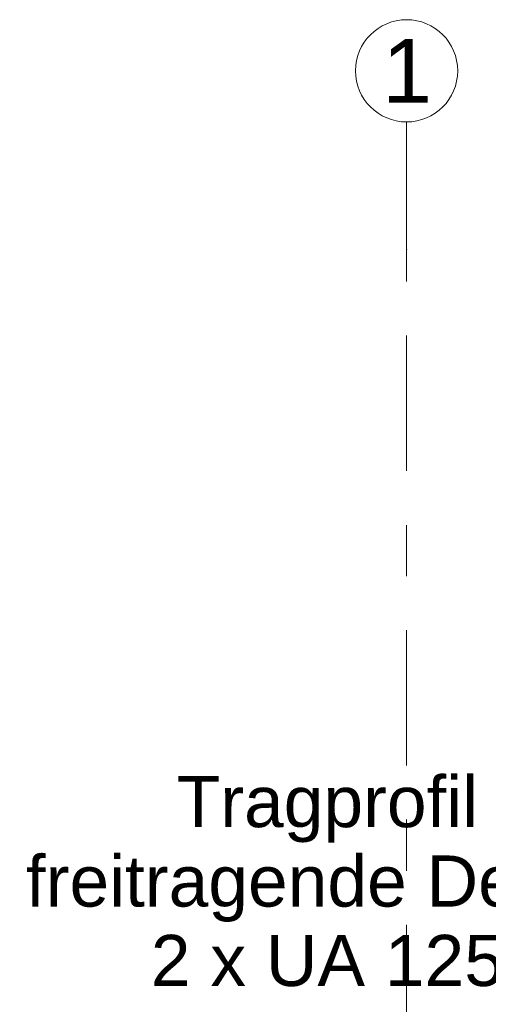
# Model space of a CAD drawing. Header units: metres. Extents: x -3.6 to 65.4, y -11 to 16.8.
# Tile 50 of 178: x -0.2 to 0.7, y 14.9 to 16.8. Entities that reach past the tile are written whole.
import ezdxf

# ---------------------------------------------------------------- set-up
doc = ezdxf.new("R2010")
doc.units = ezdxf.units.M
doc.header["$MEASUREMENT"] = 0
doc.linetypes.add('Strichlinie doppelt', pattern=[0.546806, 0.264583, -0.105833, 0.070556, -0.105833])
for name, color, linetype in [('154 - Bemaßung_ Beschriftung.Ausbau - Deckenspiegel', 7, 'Continuous'), ('451 - Universal.Achsen Raster', 7, 'Continuous'), ('Neubau_154 - Bemaßung_ Beschriftung.Ausbau - Deckenspiegel', 7, 'Continuous')]:
    doc.layers.add(name, color=color, linetype=linetype)
doc.styles.add('ERSTELLTER_STIL_2', font='txt')
doc.dimstyles.new('ERSTELLTER_STIL__2', dxfattribs={"dimtxt": 0.1, "dimasz": 0.0532, "dimexe": 0.18, "dimexo": 0.0625, "dimgap": 0, "dimtad": 1, "dimtih": 1, "dimtoh": 1, "dimzin": 0, "dimdsep": 46, "dimtxsty": 'ERSTELLTER_STIL_2', "dimblk": 'ARROWHEAD_2', "dimblk1": 'ARROWHEAD_2', "dimblk2": 'ARROWHEAD_2', "dimcen": 0.09, "dimse1": 1, "dimse2": 1, "dimclrd": 7, "dimclre": 7, "dimclrt": 7, "dimazin": 0, "dimtfac": 1, "dimtdec": 4, "dimtmove": 2, "dimatfit": 3, "dimfxl": 1, "dimtolj": 1, "dimtzin": 0, "dimarcsym": 0})

# ---------------------------------------------------------------- blocks, each defined once
blk = doc.blocks.new('*D215')
at = {"layer": '154 - Bemaßung_ Beschriftung.Ausbau - Deckenspiegel', "color": 7, "linetype": 'Continuous', "lineweight": 5}
for p, q in [((0.235, 14.5711), (0.235, 14.6761)), ((0.2552, 14.6586), (0.2148, 14.5886)), ((0.3677, 14.6586), (0.3273, 14.5886)), ((0.2008, 14.6236), (0.235, 14.6236)), ((0.235, 14.6236), (0.3475, 14.6236))]:
    blk.add_line(p, q, dxfattribs=at)
at = {"layer": '154 - Bemaßung_ Beschriftung.Ausbau - Deckenspiegel', "color": 7, "lineweight": 5, "insert": (0.2156, 14.6425), "char_height": 0.1, "attachment_point": 7, "style": 'ERSTELLTER_STIL_2'}
blk.add_mtext('\\A1;{\\pql;\\fArial|b0|i0|c0|p38;11\\fArial|b0|i0|c0|p38;\\A1{\\H.66x;\\S25^  ;}}', dxfattribs=at)
blk = doc.blocks.new('ARROWHEAD_2')
at = {"color": 0, "linetype": 'Continuous', "lineweight": 0}
for p, q in [((-0.378, -0.655), (0.378, 0.655)), ((0, 0), (-1, 0))]:
    blk.add_line(p, q, dxfattribs=at)

msp = doc.modelspace()

# ---------------------------------------------------------------- linework, layer by layer
at = {"layer": '451 - Universal.Achsen Raster', "color": 160, "linetype": 'Strichlinie doppelt', "lineweight": 9, "true_color": 0x3232ff}
for p, q in [((0.53, 16.355), (0.53, 16.605)), ((0.53, -10.585), (0.53, 16.355))]:
    msp.add_line(p, q, dxfattribs=at)
at = {"layer": '451 - Universal.Achsen Raster', "color": 160, "linetype": 'Continuous', "lineweight": 9, "true_color": 0x3232ff}
msp.add_circle((0.53, 16.705), 0.1, dxfattribs=at)
at = {"layer": '451 - Universal.Achsen Raster', "color": 160, "linetype": 'Strichlinie doppelt', "lineweight": 9, "true_color": 0x3232ff}
msp.add_point((0.53, 16.355), dxfattribs=at)
msp.add_point((0.53, 16.355), dxfattribs=at)

# ---------------------------------------------------------------- texts
at = {"layer": '451 - Universal.Achsen Raster', "color": 160, "lineweight": 9, "true_color": 0x3232ff, "insert": (0.4826, 16.7675), "char_height": 0.125, "attachment_point": 1, "style": 'ERSTELLTER_STIL_2'}
msp.add_mtext('\\A1;{\\pql;\\pt0;\\fArial|b0|i0|c0|p38;1}', dxfattribs=at)
at = {"layer": 'Neubau_154 - Bemaßung_ Beschriftung.Ausbau - Deckenspiegel', "color": 1, "linetype": 'Continuous', "lineweight": 13, "insert": (0.375, 14.9135), "char_height": 0.1, "attachment_point": 8, "line_spacing_factor": 0.93208, "style": 'ERSTELLTER_STIL_2'}
msp.add_mtext('\\A1;{\\pqc;\\fArial|b0|i0|c0|p38;Tragprofil\\P\\pqc;\\fArial|b0|i0|c0|p38;freitragende Decke\\P\\pqc;\\fArial|b0|i0|c0|p38;2 x UA 125}', dxfattribs=at)

# ---------------------------------------------------------------- dimensions: what is measured, and where the dimension line sits
at = {"layer": '154 - Bemaßung_ Beschriftung.Ausbau - Deckenspiegel', "color": 7, "linetype": 'Continuous', "lineweight": 5}
dim = msp.add_linear_dim(base=(0.3475, 14.6236), p1=(0.235, 8.51), p2=(0.3475, 8.51), dimstyle='ERSTELLTER_STIL__2', dxfattribs=at)
dim.commit()
dim.dimension.update_dxf_attribs({"geometry": '*D215', "text_midpoint": (0.465, 14.6936), "dimtype": 160})

doc.saveas('drawing.dxf')
